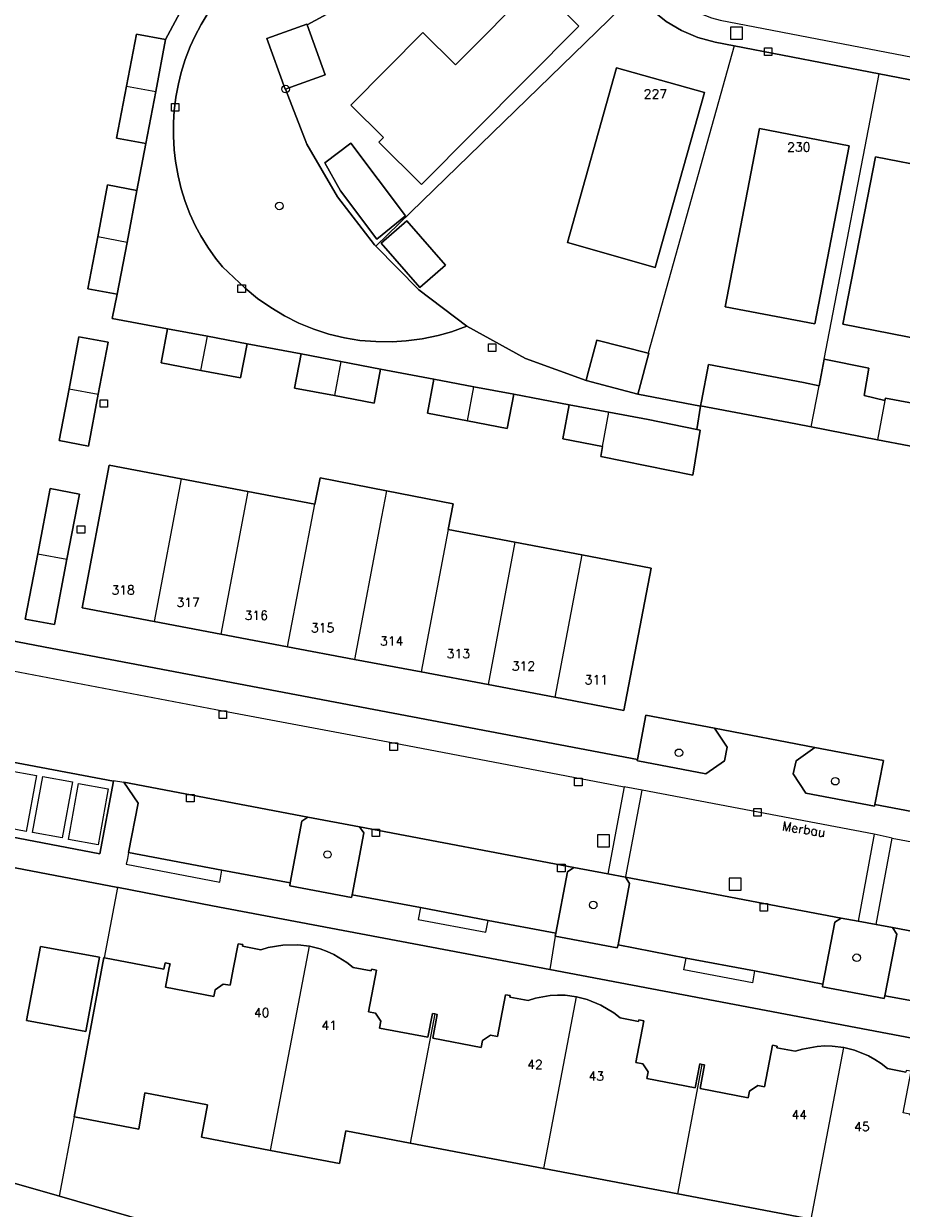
# Model space of a CAD drawing. Header units: metres. Extents: x 108000 to 109000, y 423600 to 424200.
# Tile 52 of 106: x 108430 to 108488, y 424031 to 424109. Entities that reach past the tile are written whole.
import ezdxf

# ---------------------------------------------------------------- set-up
doc = ezdxf.new("R2010")
doc.units = ezdxf.units.M
doc.header["$MEASUREMENT"] = 0
for name, color, linetype in [('Erf', 10, 'Continuous'), ('groenvoorziening', 10, 'Continuous'), ('Huisnummers', 10, 'Continuous'), ('inspectie- _rioolput', 10, 'Continuous'), ('kolk', 10, 'Continuous'), ('Muur', 10, 'Continuous'), ('onverhard', 10, 'Continuous'), ('Openbare_ruimtenaam', 10, 'Continuous'), ('pand', 10, 'Continuous'), ('Parkeervlak', 10, 'Continuous'), ('vegetatieobject', 10, 'Continuous'), ('Voetpad', 10, 'Continuous'), ('Woonerf', 10, 'Continuous')]:
    doc.layers.add(name, color=color, linetype=linetype)
doc.styles.get("Standard").update_dxf_attribs({"font": 'txt.shx'})

msp = doc.modelspace()

# ---------------------------------------------------------------- linework, layer by layer
at = {"layer": 'Erf', "color": 52, "true_color": 0xd2d200}
for p, q in [((108470.369, 424111.057), (108453.131, 424094.289)), ((108476.825, 424107.559), (108471.137, 424087.216)), ((108486.429, 424105.702), (108476.825, 424107.559)), ((108482.792, 424086.819), (108486.429, 424105.702)), ((108474.606, 424083.695), (108474.613, 424083.722)), ((108435.175, 424047.196), (108436.054, 424051.85)), ((108432.196, 424031.419), (108433.186, 424036.662))]:
    msp.add_line(p, q, dxfattribs=at)
for points in [[(108416.198, 424120.612), (108410.223, 424089.098), (108408.289, 424078.699), (108408.116, 424077.768), (108407.114, 424072.383), (108431.704, 424067.657), (108470.428, 424060.326), (108470.994, 424063.247), (108475.533, 424062.398), (108482.179, 424061.105), (108486.706, 424060.246), (108486.144, 424057.338), (108523.234, 424050.324)], [(108470.369, 424111.057), (108470.418, 424111.105), (108469.942, 424111.731), (108469.461, 424112.483), (108469.103, 424113.159), (108468.75, 424113.979), (108468.471, 424114.826), (108468.268, 424115.695), (108468.204, 424116.07), (108468.182, 424116.562), (108468.181, 424116.588), (108468.161, 424117.026), (108463.189, 424116.888), (108459.323, 424114.786), (108448.578, 424108.945), (108449.765, 424105.628), (108447.5, 424104.817), (108447.153, 424104.693), (108448.562, 424101.047), (108450.592, 424097.562), (108453.03, 424094.391), (108453.131, 424094.289)], [(108466.547, 424108.846), (108456.151, 424098.371), (108453.327, 424101.174), (108453.636, 424101.487), (108451.479, 424103.628), (108456.241, 424108.426), (108458.398, 424106.285), (108463.738, 424111.665), (108466.547, 424108.846)], [(108474.606, 424083.695), (108474.37, 424082.156), (108474.583, 424082.113), (108474.095, 424079.128), (108468.021, 424080.367), (108468.12, 424081.042), (108465.49, 424081.54), (108465.91, 424083.8), (108462.25, 424084.49), (108461.82, 424082.23), (108459.19, 424082.728), (108456.54, 424083.23), (108456.97, 424085.49), (108453.43, 424086.16), (108453.01, 424083.9), (108450.38, 424084.4), (108447.75, 424084.9), (108448.18, 424087.16), (108444.61, 424087.83), (108444.18, 424085.57), (108441.55, 424086.07), (108438.92, 424086.57), (108439.34, 424088.83), (108435.676, 424089.516), (108436.01, 424091.11), (108434.08, 424091.47), (108434.73, 424094.91), (108435.38, 424098.35), (108437.32, 424097.98), (108437.9, 424101.08), (108435.97, 424101.44), (108436.625, 424104.879), (108437.28, 424108.32), (108439.21, 424107.96), (108440.8, 424110.94)], [(108476.825, 424107.559), (108475.577, 424107.802), (108474.439, 424108.11), (108473.353, 424108.57), (108472.338, 424109.172), (108471.415, 424109.905), (108470.992, 424110.317), (108470.369, 424111.057)], [(108474.871, 424104.461), (108471.611, 424092.891), (108465.797, 424094.53), (108469.057, 424106.099), (108474.871, 424104.461)], [(108497.087, 424103.638), (108492.99, 424104.431), (108492.476, 424104.531), (108486.429, 424105.702)], [(108484.44, 424100.927), (108482.167, 424089.144), (108476.246, 424090.286), (108478.519, 424102.069), (108484.44, 424100.927)], [(108451.474, 424101.104), (108455.096, 424096.289), (108453.201, 424094.749), (108450.794, 424097.948), (108449.74, 424099.8), (108451.474, 424101.104)], [(108486.185, 424100.212), (108490.047, 424099.459), (108489.442, 424096.358), (108493.123, 424095.64), (108491.57, 424087.649), (108484.022, 424089.121), (108486.185, 424100.212)], [(108453.486, 424094.495), (108455.177, 424095.966), (108457.725, 424093.037), (108456.034, 424091.566), (108453.486, 424094.495)], [(108453.131, 424094.289), (108455.971, 424091.411), (108459.143, 424088.995), (108463.025, 424086.848), (108467.037, 424085.391), (108467.119, 424085.699), (108467.753, 424088.082), (108471.137, 424087.216)], [(108435.41, 424087.93), (108434.759, 424084.49), (108434.11, 424081.06), (108432.17, 424081.42), (108432.825, 424084.861), (108433.48, 424088.3), (108435.41, 424087.93)], [(108471.137, 424087.216), (108471.195, 424087.201), (108470.552, 424084.797), (108470.47, 424084.49), (108474.606, 424083.695)], [(108474.613, 424083.722), (108474.672, 424084.035), (108475.13, 424086.455), (108481.432, 424085.263), (108482.453, 424085.059), (108482.792, 424086.819)], [(108482.792, 424086.819), (108485.738, 424086.218), (108485.43, 424084.419), (108486.809, 424084.089), (108486.836, 424084.23), (108493.133, 424083.068)], [(108493.133, 424083.068), (108492.595, 424080.274), (108486.315, 424081.465), (108481.927, 424082.329), (108480.914, 424082.529), (108474.613, 424083.722)], [(108444.66, 424078.05), (108449.08, 424077.211), (108449.44, 424078.958), (108453.827, 424078.105), (108458.244, 424077.247), (108457.919, 424075.535), (108462.33, 424074.699), (108466.75, 424073.86), (108471.34, 424072.99), (108469.54, 424063.57), (108464.969, 424064.436), (108460.549, 424065.273), (108456.13, 424066.11), (108451.709, 424066.947), (108447.291, 424067.784), (108442.87, 424068.621), (108438.459, 424069.457), (108433.69, 424070.36), (108435.48, 424079.79), (108440.249, 424078.886), (108444.66, 424078.05)], [(108433.51, 424077.89), (108432.69, 424073.57), (108431.87, 424069.25), (108429.93, 424069.61), (108430.751, 424073.94), (108431.57, 424078.26), (108433.51, 424077.89)], [(108436.054, 424051.85), (108404.364, 424057.913), (108400.664, 424038.616), (108410.913, 424036.62), (108414.431, 424035.89), (108417.723, 424035.165), (108421.005, 424034.401), (108427.883, 424032.656), (108428.271, 424032.545), (108432.196, 424031.419)], [(108533.531, 424029.849), (108534.765, 424036.256), (108533.049, 424036.582), (108532.479, 424033.557), (108464.636, 424046.429), (108442.316, 424050.633), (108436.106, 424051.84), (108436.054, 424051.85)], [(108433.936, 424042.327), (108430.022, 424043.05), (108430.928, 424047.951), (108434.833, 424047.23), (108433.936, 424042.327)], [(108435.175, 424047.196), (108439.1, 424046.445), (108439.179, 424046.862), (108439.508, 424046.796), (108439.461, 424046.549), (108439.21, 424045.244), (108442.415, 424044.638), (108442.496, 424045.067), (108443.032, 424045.454), (108443.483, 424045.388), (108443.705, 424046.549), (108444.006, 424048.118), (108444.321, 424048.07), (108444.302, 424047.955), (108445.522, 424047.723), (108445.998, 424047.868), (108446.976, 424048.041), (108447.97, 424048.056), (108448.728, 424047.954), (108449.433, 424047.779), (108449.901, 424047.61), (108450.353, 424047.404), (108451.201, 424046.885), (108451.618, 424046.554), (108452.824, 424046.338), (108452.843, 424046.448), (108453.167, 424046.379), (108452.64, 424043.618), (108453.104, 424043.529), (108453.462, 424043.003), (108453.375, 424042.549), (108456.575, 424041.938), (108456.876, 424043.514), (108457.033, 424043.484), (108457.191, 424043.453), (108456.89, 424041.878), (108460.091, 424041.267), (108460.178, 424041.721), (108460.704, 424042.079), (108461.168, 424041.99), (108461.695, 424044.751), (108462.012, 424044.696), (108461.993, 424044.587), (108463.21, 424044.375), (108463.683, 424044.521), (108464.658, 424044.696), (108465.152, 424044.725), (108465.648, 424044.713), (108466.412, 424044.61), (108467.105, 424044.44), (108468.022, 424044.066), (108468.867, 424043.55), (108469.29, 424043.212), (108470.513, 424042.977), (108470.534, 424043.086), (108470.852, 424043.025), (108470.329, 424040.268), (108470.782, 424040.182), (108471.148, 424039.644), (108471.064, 424039.201), (108474.26, 424038.594), (108474.559, 424040.168), (108474.716, 424040.138), (108474.874, 424040.108), (108474.575, 424038.535), (108477.771, 424037.928), (108477.855, 424038.371), (108478.393, 424038.737), (108478.846, 424038.651), (108479.369, 424041.408), (108479.685, 424041.348), (108479.665, 424041.24), (108480.88, 424041.011), (108481.356, 424041.158), (108482.334, 424041.334), (108482.831, 424041.363), (108483.328, 424041.351), (108484.094, 424041.25), (108484.793, 424041.08), (108485.715, 424040.707), (108486.15, 424040.467), (108486.565, 424040.192), (108486.972, 424039.871), (108488.196, 424039.634)], [(108433.186, 424036.662), (108433.169, 424036.665), (108435.13, 424047.205), (108435.175, 424047.196)], [(108481.932, 424029.891), (108473.1, 424031.566), (108464.248, 424033.246), (108455.396, 424034.926), (108451.132, 424035.735), (108450.722, 424033.575), (108446.148, 424034.451), (108441.581, 424035.325), (108441.989, 424037.464), (108437.844, 424038.262), (108437.434, 424035.844), (108433.186, 424036.662)], [(108432.196, 424031.419), (108470.669, 424020.333)]]:
    msp.add_lwpolyline(points, dxfattribs=at)
at = {"layer": 'groenvoorziening', "color": 3}
for points in [[(108476.378, 424061.126), (108475.533, 424062.398), (108470.994, 424063.247), (108470.428, 424060.326), (108470.413, 424060.247), (108470.471, 424060.236), (108474.959, 424059.364), (108476.194, 424060.223), (108476.378, 424061.126)], [(108482.179, 424061.105), (108480.936, 424060.226), (108480.732, 424059.36), (108481.58, 424058.095), (108486.125, 424057.235), (108486.144, 424057.338), (108486.706, 424060.246), (108482.179, 424061.105)], [(108452.041, 424055.866), (108448.622, 424056.509), (108448.219, 424056.234), (108447.453, 424052.154), (108447.433, 424051.947), (108451.526, 424051.183), (108451.569, 424051.368), (108452.335, 424055.463), (108452.041, 424055.866)], [(108469.635, 424052.527), (108468.483, 424052.749), (108466.232, 424053.174), (108465.814, 424052.882), (108465.038, 424048.825), (108464.999, 424048.621), (108469.096, 424047.855), (108469.15, 424048.043), (108469.918, 424052.116), (108469.635, 424052.527)], [(108487.321, 424049.199), (108486.229, 424049.399), (108485.036, 424049.618), (108483.918, 424049.823), (108483.503, 424049.546), (108482.7, 424045.459), (108482.671, 424045.265), (108486.754, 424044.493), (108486.809, 424044.686), (108487.595, 424048.757), (108487.321, 424049.199)]]:
    msp.add_lwpolyline(points, dxfattribs=at)
at = {"layer": 'inspectie- _rioolput', "color": 30}
for p, q in [((108477.382, 424108.782), (108476.582, 424108.782)), ((108476.582, 424108.782), (108476.582, 424107.982)), ((108477.382, 424107.982), (108477.382, 424108.782)), ((108476.582, 424107.982), (108477.382, 424107.982)), ((108468.585, 424055.331), (108467.785, 424055.331)), ((108467.785, 424055.331), (108467.785, 424054.531)), ((108468.585, 424054.531), (108468.585, 424055.331)), ((108467.785, 424054.531), (108468.585, 424054.531)), ((108477.304, 424052.463), (108476.504, 424052.463)), ((108476.504, 424052.463), (108476.504, 424051.663)), ((108477.304, 424051.663), (108477.304, 424052.463)), ((108476.504, 424051.663), (108477.304, 424051.663))]:
    msp.add_line(p, q, dxfattribs=at)
at = {"layer": 'kolk', "color": 30, "true_color": 0xf07a00}
for p, q in [((108478.831, 424106.921), (108478.831, 424107.421)), ((108478.831, 424107.421), (108479.331, 424107.421)), ((108479.331, 424107.421), (108479.331, 424106.921)), ((108479.331, 424106.921), (108478.831, 424106.921)), ((108439.595, 424103.234), (108439.595, 424103.734)), ((108439.595, 424103.734), (108440.095, 424103.734)), ((108440.095, 424103.234), (108439.595, 424103.234)), ((108440.095, 424103.734), (108440.095, 424103.234)), ((108443.995, 424091.231), (108443.995, 424091.731)), ((108443.995, 424091.731), (108444.495, 424091.731)), ((108444.495, 424091.731), (108444.495, 424091.231)), ((108444.495, 424091.231), (108443.995, 424091.231)), ((108460.571, 424087.319), (108460.571, 424087.819)), ((108460.571, 424087.819), (108461.071, 424087.819)), ((108461.071, 424087.819), (108461.071, 424087.319)), ((108461.071, 424087.319), (108460.571, 424087.319)), ((108434.878, 424083.632), (108434.878, 424084.132)), ((108434.878, 424084.132), (108435.378, 424084.132)), ((108435.378, 424083.632), (108434.878, 424083.632)), ((108435.378, 424084.132), (108435.378, 424083.632)), ((108433.369, 424075.29), (108433.369, 424075.79)), ((108433.369, 424075.79), (108433.869, 424075.79)), ((108433.869, 424075.79), (108433.869, 424075.29)), ((108433.869, 424075.29), (108433.369, 424075.29)), ((108442.749, 424063.032), (108442.749, 424063.532)), ((108442.749, 424063.532), (108443.249, 424063.532)), ((108443.249, 424063.532), (108443.249, 424063.032)), ((108443.249, 424063.032), (108442.749, 424063.032)), ((108454.048, 424060.919), (108454.048, 424061.419)), ((108454.048, 424061.419), (108454.548, 424061.419)), ((108454.548, 424060.919), (108454.048, 424060.919)), ((108454.548, 424061.419), (108454.548, 424060.919)), ((108466.271, 424058.586), (108466.271, 424059.086)), ((108466.271, 424059.086), (108466.771, 424059.086)), ((108466.771, 424058.586), (108466.271, 424058.586)), ((108466.771, 424059.086), (108466.771, 424058.586)), ((108440.598, 424057.511), (108440.598, 424058.011)), ((108440.598, 424058.011), (108441.098, 424058.011)), ((108441.098, 424058.011), (108441.098, 424057.511)), ((108441.098, 424057.511), (108440.598, 424057.511)), ((108478.129, 424056.574), (108478.129, 424057.074)), ((108478.129, 424057.074), (108478.629, 424057.074)), ((108478.629, 424057.074), (108478.629, 424056.574)), ((108478.629, 424056.574), (108478.129, 424056.574)), ((108452.873, 424055.212), (108452.873, 424055.712)), ((108452.873, 424055.712), (108453.373, 424055.712)), ((108453.373, 424055.712), (108453.373, 424055.212)), ((108453.373, 424055.212), (108452.873, 424055.212)), ((108465.15, 424052.884), (108465.15, 424053.384)), ((108465.15, 424053.384), (108465.65, 424053.384)), ((108465.65, 424053.384), (108465.65, 424052.884)), ((108465.65, 424052.884), (108465.15, 424052.884)), ((108478.548, 424050.292), (108478.548, 424050.792)), ((108478.548, 424050.792), (108479.048, 424050.792)), ((108479.048, 424050.792), (108479.048, 424050.292)), ((108479.048, 424050.292), (108478.548, 424050.292))]:
    msp.add_line(p, q, dxfattribs=at)
at = {"layer": 'Muur', "color": 12, "true_color": 0xd20000}
for points in [[(108447.153, 424104.693), (108448.562, 424101.047), (108450.592, 424097.562), (108453.03, 424094.391), (108453.131, 424094.289), (108455.971, 424091.411), (108459.143, 424088.995)], [(108459.143, 424088.995), (108463.025, 424086.848), (108467.037, 424085.391)], [(108474.613, 424083.722), (108474.606, 424083.695), (108470.47, 424084.49)]]:
    msp.add_lwpolyline(points, dxfattribs=at)
at = {"layer": 'onverhard', "color": 255}
for points in [[(108447.153, 424104.693), (108447.12, 424104.681), (108445.917, 424108.043), (108448.562, 424108.989), (108448.578, 424108.945), (108459.323, 424114.786)], [(108442.041, 424109.725), (108441.567, 424108.961), (108441.143, 424108.169), (108440.839, 424107.505), (108440.515, 424106.653), (108440.245, 424105.782), (108440.063, 424105.045), (108439.895, 424104.149), (108439.785, 424103.244), (108439.736, 424102.486), (108439.731, 424101.574), (108439.784, 424100.664), (108439.871, 424099.91), (108440.037, 424098.953), (108440.246, 424098.094), (108440.51, 424097.25), (108440.828, 424096.424), (108441.2, 424095.622), (108441.549, 424094.972), (108442.013, 424094.22), (108442.525, 424093.499), (108442.988, 424092.924), (108444.48, 424091.509), (108445.302, 424090.836), (108446.171, 424090.226), (108447.083, 424089.682), (108448.033, 424089.206), (108449.015, 424088.802), (108450.024, 424088.471), (108451.055, 424088.216), (108452.062, 424088.058), (108453.132, 424087.975), (108454.206, 424087.97), (108455.124, 424088.028), (108456.189, 424088.168), (108457.24, 424088.386), (108458.127, 424088.633), (108459.143, 424088.995), (108455.971, 424091.411), (108453.131, 424094.289), (108453.03, 424094.391), (108450.592, 424097.562), (108448.562, 424101.047), (108447.153, 424104.693)]]:
    msp.add_lwpolyline(points, dxfattribs=at)
at = {"layer": 'pand', "color": 1}
for p, q in [((108436.625, 424104.879), (108438.56, 424104.52)), ((108436.664, 424094.541), (108434.73, 424094.91)), ((108441.55, 424086.07), (108441.98, 424088.329)), ((108450.81, 424086.66), (108450.38, 424084.4)), ((108432.825, 424084.861), (108434.759, 424084.49)), ((108459.19, 424082.728), (108459.61, 424084.99)), ((108481.927, 424082.329), (108482.453, 424085.059)), ((108486.809, 424084.089), (108486.315, 424081.465)), ((108468.12, 424081.042), (108468.55, 424083.301)), ((108481.927, 424082.329), (108486.315, 424081.465)), ((108440.249, 424078.886), (108438.459, 424069.457)), ((108444.66, 424078.05), (108440.249, 424078.886)), ((108444.66, 424078.05), (108442.87, 424068.621)), ((108449.08, 424077.211), (108444.66, 424078.05)), ((108447.291, 424067.784), (108449.08, 424077.211)), ((108457.919, 424075.535), (108456.13, 424066.11)), ((108462.33, 424074.699), (108457.919, 424075.535)), ((108462.33, 424074.699), (108460.549, 424065.273)), ((108466.75, 424073.86), (108462.33, 424074.699)), ((108430.751, 424073.94), (108432.69, 424073.57)), ((108466.75, 424073.86), (108464.969, 424064.436)), ((108438.459, 424069.457), (108442.87, 424068.621)), ((108442.87, 424068.621), (108447.291, 424067.784)), ((108447.291, 424067.784), (108451.709, 424066.947)), ((108451.709, 424066.947), (108456.13, 424066.11)), ((108456.13, 424066.11), (108460.549, 424065.273)), ((108460.549, 424065.273), (108464.969, 424064.436)), ((108446.148, 424034.451), (108448.728, 424047.954)), ((108464.248, 424033.246), (108466.412, 424044.61)), ((108457.033, 424043.484), (108455.396, 424034.926)), ((108481.932, 424029.891), (108484.094, 424041.25)), ((108473.1, 424031.566), (108474.716, 424040.138)), ((108455.396, 424034.926), (108464.248, 424033.246)), ((108464.248, 424033.246), (108473.1, 424031.566)), ((108473.1, 424031.566), (108481.932, 424029.891))]:
    msp.add_line(p, q, dxfattribs=at)
for points in [[(108466.547, 424108.846), (108463.738, 424111.665), (108458.398, 424106.285), (108456.241, 424108.426), (108451.479, 424103.628), (108453.636, 424101.487), (108453.327, 424101.174), (108456.151, 424098.371), (108466.547, 424108.846)], [(108448.578, 424108.945), (108448.562, 424108.989), (108445.917, 424108.043), (108447.12, 424104.681), (108447.153, 424104.693), (108447.5, 424104.817), (108449.765, 424105.628), (108448.578, 424108.945)], [(108438.56, 424104.52), (108439.21, 424107.96), (108437.28, 424108.32), (108436.625, 424104.879)], [(108474.871, 424104.461), (108469.057, 424106.099), (108465.797, 424094.53), (108471.611, 424092.891), (108474.871, 424104.461)], [(108436.625, 424104.879), (108435.97, 424101.44), (108437.9, 424101.08), (108438.56, 424104.52)], [(108484.44, 424100.927), (108478.519, 424102.069), (108476.246, 424090.286), (108482.167, 424089.144), (108484.44, 424100.927)], [(108451.474, 424101.104), (108449.74, 424099.8), (108450.794, 424097.948), (108453.201, 424094.749), (108455.096, 424096.289), (108451.474, 424101.104)], [(108486.185, 424100.212), (108484.022, 424089.121), (108491.57, 424087.649), (108493.123, 424095.64), (108489.442, 424096.358), (108490.047, 424099.459), (108486.185, 424100.212)], [(108436.664, 424094.541), (108437.32, 424097.98), (108435.38, 424098.35), (108434.73, 424094.91)], [(108453.486, 424094.495), (108456.034, 424091.566), (108457.725, 424093.037), (108455.177, 424095.966), (108453.486, 424094.495)], [(108434.73, 424094.91), (108434.08, 424091.47), (108436.01, 424091.11), (108436.664, 424094.541)], [(108441.98, 424088.329), (108439.34, 424088.83), (108438.92, 424086.57), (108441.55, 424086.07)], [(108441.55, 424086.07), (108444.18, 424085.57), (108444.61, 424087.83), (108441.98, 424088.329)], [(108434.759, 424084.49), (108435.41, 424087.93), (108433.48, 424088.3), (108432.825, 424084.861)], [(108471.137, 424087.216), (108467.753, 424088.082), (108467.119, 424085.699), (108467.037, 424085.391), (108470.47, 424084.49), (108470.552, 424084.797), (108471.195, 424087.201), (108471.137, 424087.216)], [(108450.81, 424086.66), (108448.18, 424087.16), (108447.75, 424084.9), (108450.38, 424084.4)], [(108486.809, 424084.089), (108485.43, 424084.419), (108485.738, 424086.218), (108482.792, 424086.819), (108482.453, 424085.059)], [(108450.38, 424084.4), (108453.01, 424083.9), (108453.43, 424086.16), (108450.81, 424086.66)], [(108482.453, 424085.059), (108481.432, 424085.263), (108475.13, 424086.455), (108474.672, 424084.035), (108474.613, 424083.722), (108480.914, 424082.529), (108481.927, 424082.329)], [(108459.61, 424084.99), (108456.97, 424085.49), (108456.54, 424083.23), (108459.19, 424082.728)], [(108432.825, 424084.861), (108432.17, 424081.42), (108434.11, 424081.06), (108434.759, 424084.49)], [(108459.19, 424082.728), (108461.82, 424082.23), (108462.25, 424084.49), (108459.61, 424084.99)], [(108468.55, 424083.301), (108465.91, 424083.8), (108465.49, 424081.54), (108468.12, 424081.042)], [(108486.315, 424081.465), (108492.595, 424080.274), (108493.133, 424083.068), (108486.836, 424084.23), (108486.809, 424084.089)], [(108468.12, 424081.042), (108468.021, 424080.367), (108474.095, 424079.128), (108474.583, 424082.113), (108474.37, 424082.156), (108471.15, 424082.81), (108468.55, 424083.301)], [(108440.249, 424078.886), (108435.48, 424079.79), (108433.69, 424070.36), (108438.459, 424069.457)], [(108453.827, 424078.105), (108449.44, 424078.958), (108449.08, 424077.211)], [(108432.69, 424073.57), (108433.51, 424077.89), (108431.57, 424078.26), (108430.751, 424073.94)], [(108453.827, 424078.105), (108453.499, 424076.373), (108451.709, 424066.947)], [(108457.919, 424075.535), (108458.244, 424077.247), (108453.827, 424078.105)], [(108430.751, 424073.94), (108429.93, 424069.61), (108431.87, 424069.25), (108432.69, 424073.57)], [(108464.969, 424064.436), (108469.54, 424063.57), (108471.34, 424072.99), (108466.75, 424073.86)], [(108433.936, 424042.327), (108434.833, 424047.23), (108430.928, 424047.951), (108430.022, 424043.05), (108433.936, 424042.327)], [(108448.728, 424047.954), (108447.97, 424048.056), (108446.976, 424048.041), (108445.998, 424047.868), (108445.522, 424047.723), (108444.302, 424047.955), (108444.321, 424048.07), (108444.006, 424048.118), (108443.705, 424046.549), (108443.483, 424045.388), (108443.032, 424045.454), (108442.496, 424045.067), (108442.415, 424044.638), (108439.21, 424045.244), (108439.461, 424046.549), (108439.508, 424046.796), (108439.179, 424046.862), (108439.1, 424046.445), (108435.175, 424047.196), (108435.13, 424047.205), (108433.169, 424036.665), (108433.186, 424036.662), (108437.434, 424035.844), (108437.844, 424038.262), (108441.989, 424037.464), (108441.581, 424035.325), (108446.148, 424034.451)], [(108457.033, 424043.484), (108456.876, 424043.514), (108456.575, 424041.938), (108453.375, 424042.549), (108453.462, 424043.003), (108453.104, 424043.529), (108452.64, 424043.618), (108453.167, 424046.379), (108452.843, 424046.448), (108452.824, 424046.338), (108451.618, 424046.554), (108451.201, 424046.885), (108450.353, 424047.404), (108449.901, 424047.61), (108449.433, 424047.779), (108448.728, 424047.954)], [(108466.412, 424044.61), (108465.648, 424044.713), (108465.152, 424044.725), (108464.658, 424044.696), (108463.683, 424044.521), (108463.21, 424044.375), (108461.993, 424044.587), (108462.012, 424044.696), (108461.695, 424044.751), (108461.168, 424041.99), (108460.704, 424042.079), (108460.178, 424041.721), (108460.091, 424041.267), (108456.89, 424041.878), (108457.191, 424043.453), (108457.033, 424043.484)], [(108474.716, 424040.138), (108474.559, 424040.168), (108474.26, 424038.594), (108471.064, 424039.201), (108471.148, 424039.644), (108470.782, 424040.182), (108470.329, 424040.268), (108470.852, 424043.025), (108470.534, 424043.086), (108470.513, 424042.977), (108469.29, 424043.212), (108468.867, 424043.55), (108468.022, 424044.066), (108467.105, 424044.44), (108466.412, 424044.61)], [(108484.094, 424041.25), (108483.328, 424041.351), (108482.831, 424041.363), (108482.334, 424041.334), (108481.356, 424041.158), (108480.88, 424041.011), (108479.665, 424041.24), (108479.685, 424041.348), (108479.369, 424041.408), (108478.846, 424038.651), (108478.393, 424038.737), (108477.855, 424038.371), (108477.771, 424037.928), (108474.575, 424038.535), (108474.874, 424040.108), (108474.716, 424040.138)], [(108492.397, 424036.796), (108492.24, 424036.826), (108491.941, 424035.253), (108488.746, 424035.86), (108488.83, 424036.302), (108488.464, 424036.84), (108488.012, 424036.926), (108488.535, 424039.682), (108488.217, 424039.744), (108488.196, 424039.634), (108486.972, 424039.871), (108486.565, 424040.192), (108486.15, 424040.467), (108485.715, 424040.707), (108484.793, 424041.08), (108484.094, 424041.25)], [(108446.148, 424034.451), (108450.722, 424033.575), (108451.132, 424035.735), (108455.396, 424034.926)]]:
    msp.add_lwpolyline(points, dxfattribs=at)
at = {"layer": 'Parkeervlak', "color": 255}
for points in [[(108406.67, 424064.381), (108407.08, 424063.799), (108406.274, 424059.546), (108421.378, 424056.652), (108434.864, 424054.084), (108435.768, 424058.895), (108406.67, 424064.381)], [(108428.702, 424059.622), (108430.669, 424059.263), (108429.993, 424055.562), (108428.026, 424055.921), (108428.702, 424059.622)], [(108431.087, 424059.198), (108433.054, 424058.839), (108432.378, 424055.138), (108430.411, 424055.497), (108431.087, 424059.198)], [(108433.457, 424058.726), (108435.424, 424058.367), (108434.748, 424054.666), (108432.781, 424055.025), (108433.457, 424058.726)], [(108448.219, 424056.234), (108448.622, 424056.509), (108436.46, 424058.82), (108437.392, 424057.433), (108436.75, 424054.162), (108442.946, 424052.992), (108447.453, 424052.154), (108448.219, 424056.234)], [(108452.041, 424055.866), (108452.335, 424055.463), (108451.569, 424051.368), (108456.07, 424050.524), (108460.562, 424049.671), (108465.038, 424048.825), (108465.814, 424052.882), (108466.232, 424053.174), (108452.041, 424055.866)], [(108483.918, 424049.823), (108478.798, 424050.792), (108469.635, 424052.527), (108469.918, 424052.116), (108469.15, 424048.043), (108473.65, 424047.174), (108478.178, 424046.325), (108482.7, 424045.459), (108483.503, 424049.546), (108483.918, 424049.823)], [(108501.182, 424046.182), (108501.601, 424046.475), (108487.321, 424049.199), (108487.595, 424048.757), (108486.809, 424044.686), (108491.31, 424043.868), (108495.913, 424042.953), (108500.396, 424042.116), (108501.182, 424046.182)]]:
    msp.add_lwpolyline(points, dxfattribs=at)
at = {"layer": 'vegetatieobject', "color": 3}
for centre in [(108447.153, 424104.693), (108446.742, 424096.953), (108473.182, 424060.763), (108483.52, 424058.882), (108449.927, 424054.032), (108467.507, 424050.691), (108484.941, 424047.203)]:
    msp.add_circle(centre, 0.25, dxfattribs=at)
at = {"layer": 'Voetpad', "color": 255}
msp.add_lwpolyline([(108470.669, 424020.333), (108432.196, 424031.419), (108428.271, 424032.545), (108427.883, 424032.656), (108421.005, 424034.401), (108417.723, 424035.165), (108414.431, 424035.89), (108410.913, 424036.62), (108400.664, 424038.616)], dxfattribs=at)
at = {"layer": 'Woonerf', "color": 52, "true_color": 0xd2d200}
for p, q in [((108469.563, 424058.506), (108468.483, 424052.749)), ((108470.754, 424058.287), (108469.563, 424058.506)), ((108486.093, 424055.373), (108470.754, 424058.287)), ((108486.093, 424055.373), (108485.036, 424049.618)), ((108487.279, 424055.114), (108486.093, 424055.373)), ((108486.229, 424049.399), (108487.279, 424055.114)), ((108442.946, 424052.992), (108436.75, 424054.162)), ((108468.483, 424052.749), (108469.635, 424052.527)), ((108460.562, 424049.671), (108456.07, 424050.524)), ((108485.036, 424049.618), (108486.229, 424049.399)), ((108464.999, 424048.621), (108464.636, 424046.429)), ((108478.178, 424046.325), (108473.65, 424047.174))]:
    msp.add_line(p, q, dxfattribs=at)
for points in [[(108468.182, 424116.562), (108468.204, 424116.07), (108468.268, 424115.695), (108468.471, 424114.826), (108468.75, 424113.979), (108469.103, 424113.159), (108469.461, 424112.483), (108469.942, 424111.731), (108470.418, 424111.105), (108470.369, 424111.057), (108470.992, 424110.317), (108471.415, 424109.905), (108472.338, 424109.172), (108473.353, 424108.57), (108474.439, 424108.11), (108475.577, 424107.802), (108476.825, 424107.559), (108486.429, 424105.702), (108492.476, 424104.531)], [(108469.537, 424116.589), (108469.713, 424115.509), (108469.862, 424114.95), (108470.275, 424113.868), (108470.832, 424112.853), (108471.524, 424111.925), (108471.916, 424111.499), (108472.337, 424111.101), (108473.256, 424110.396), (108474.263, 424109.825), (108475.339, 424109.398), (108475.9, 424109.24), (108492.747, 424106.002)], [(108440.8, 424110.94), (108439.21, 424107.96), (108438.56, 424104.52), (108437.9, 424101.08), (108437.32, 424097.98), (108436.664, 424094.541), (108436.01, 424091.11), (108435.676, 424089.516), (108439.34, 424088.83), (108441.98, 424088.329), (108444.61, 424087.83), (108448.18, 424087.16), (108450.81, 424086.66), (108453.43, 424086.16), (108456.97, 424085.49), (108459.61, 424084.99), (108462.25, 424084.49), (108465.91, 424083.8), (108468.55, 424083.301), (108471.15, 424082.81), (108474.37, 424082.156), (108474.606, 424083.695), (108470.47, 424084.49), (108467.037, 424085.391), (108463.025, 424086.848), (108459.143, 424088.995), (108458.127, 424088.633), (108457.24, 424088.386), (108456.189, 424088.168), (108455.124, 424088.028), (108454.206, 424087.97), (108453.132, 424087.975), (108452.062, 424088.058), (108451.055, 424088.216), (108450.024, 424088.471), (108449.015, 424088.802), (108448.033, 424089.206), (108447.083, 424089.682), (108446.171, 424090.226), (108445.302, 424090.836), (108444.48, 424091.509), (108442.988, 424092.924), (108442.525, 424093.499), (108442.013, 424094.22), (108441.549, 424094.972), (108441.2, 424095.622), (108440.828, 424096.424), (108440.51, 424097.25), (108440.246, 424098.094), (108440.037, 424098.953), (108439.871, 424099.91), (108439.784, 424100.664), (108439.731, 424101.574), (108439.736, 424102.486), (108439.785, 424103.244), (108439.895, 424104.149), (108440.063, 424105.045), (108440.245, 424105.782), (108440.515, 424106.653), (108440.839, 424107.505), (108441.143, 424108.169), (108441.567, 424108.961), (108442.041, 424109.725)], [(108523.234, 424050.324), (108486.144, 424057.338), (108486.125, 424057.235), (108481.58, 424058.095), (108480.732, 424059.36), (108480.936, 424060.226), (108482.179, 424061.105), (108475.533, 424062.398), (108476.378, 424061.126), (108476.194, 424060.223), (108474.959, 424059.364), (108470.471, 424060.236), (108470.413, 424060.247), (108470.428, 424060.326), (108431.704, 424067.657), (108407.114, 424072.383), (108406.606, 424070.49)], [(108407.778, 424070.256), (108442.999, 424063.532), (108454.298, 424061.419), (108469.563, 424058.506)], [(108406.578, 424064.519), (108406.67, 424064.381), (108435.768, 424058.895)], [(108435.768, 424058.895), (108434.864, 424054.084), (108421.378, 424056.652), (108406.274, 424059.546), (108404.722, 424059.852), (108404.364, 424057.913), (108436.054, 424051.85), (108436.106, 424051.84), (108442.316, 424050.633), (108464.636, 424046.429)], [(108435.768, 424058.895), (108435.775, 424058.933), (108436.46, 424058.82)], [(108436.46, 424058.82), (108448.622, 424056.509), (108452.041, 424055.866), (108466.232, 424053.174), (108468.483, 424052.749)], [(108436.75, 424054.162), (108437.392, 424057.433), (108436.46, 424058.82)], [(108469.635, 424052.527), (108469.667, 424052.573), (108470.754, 424058.287)], [(108487.279, 424055.114), (108498.105, 424053.095), (108523.132, 424048.347), (108523.568, 424048.315), (108524.441, 424048.372), (108524.87, 424048.46), (108525.695, 424048.751), (108526.084, 424048.952), (108526.453, 424049.188), (108526.994, 424049.648)], [(108436.75, 424054.162), (108436.7, 424053.762), (108436.612, 424053.386), (108442.796, 424052.207), (108442.946, 424052.992)], [(108456.07, 424050.524), (108451.569, 424051.368), (108451.526, 424051.183), (108447.433, 424051.947), (108447.453, 424052.154), (108442.946, 424052.992)], [(108469.635, 424052.527), (108478.798, 424050.792), (108483.918, 424049.823), (108485.036, 424049.618)], [(108456.07, 424050.524), (108455.937, 424049.739), (108460.411, 424048.884), (108460.562, 424049.671)], [(108464.999, 424048.621), (108465.038, 424048.825), (108460.562, 424049.671)], [(108486.229, 424049.399), (108487.321, 424049.199), (108501.601, 424046.475), (108504.986, 424045.823), (108519.216, 424043.145), (108522.612, 424042.517), (108531.833, 424040.756)], [(108473.65, 424047.174), (108469.15, 424048.043), (108469.096, 424047.855), (108464.999, 424048.621)], [(108478.178, 424046.325), (108478.04, 424045.538), (108473.508, 424046.403), (108473.65, 424047.174)], [(108464.636, 424046.429), (108532.479, 424033.557), (108533.049, 424036.582), (108532.927, 424036.606), (108533.389, 424039.196), (108534.228, 424039.725), (108534.902, 424043.481)], [(108491.31, 424043.868), (108486.809, 424044.686), (108486.754, 424044.493), (108482.671, 424045.265), (108482.7, 424045.459), (108478.178, 424046.325)]]:
    msp.add_lwpolyline(points, dxfattribs=at)

# ---------------------------------------------------------------- texts
at = {"layer": 'Huisnummers', "color": 255}
for s, p in [('227', (108470.853, 424104.063)), ('230', (108480.34, 424100.55)), ('318', (108435.634, 424071.239)), ('317', (108439.935, 424070.423)), ('316', (108444.443, 424069.565)), ('315', (108448.832, 424068.732)), ('314', (108453.404, 424067.863)), ('313', (108457.815, 424067.025)), ('312', (108462.121, 424066.206)), ('311', (108466.943, 424065.291)), ('40', (108445.06, 424043.272)), ('41', (108449.524, 424042.424)), ('42', (108463.141, 424039.836)), ('43', (108467.2, 424039.064)), ('44', (108480.628, 424036.511)), ('45', (108484.769, 424035.726))]:
    msp.add_text(s, height=0.6, dxfattribs=at).set_placement(p)
at = {"layer": 'Openbare_ruimtenaam', "color": 255}
msp.add_text('Merbau', height=0.6, rotation=351.1, dxfattribs=at).set_placement((108479.969, 424055.631))

doc.saveas('drawing.dxf')
